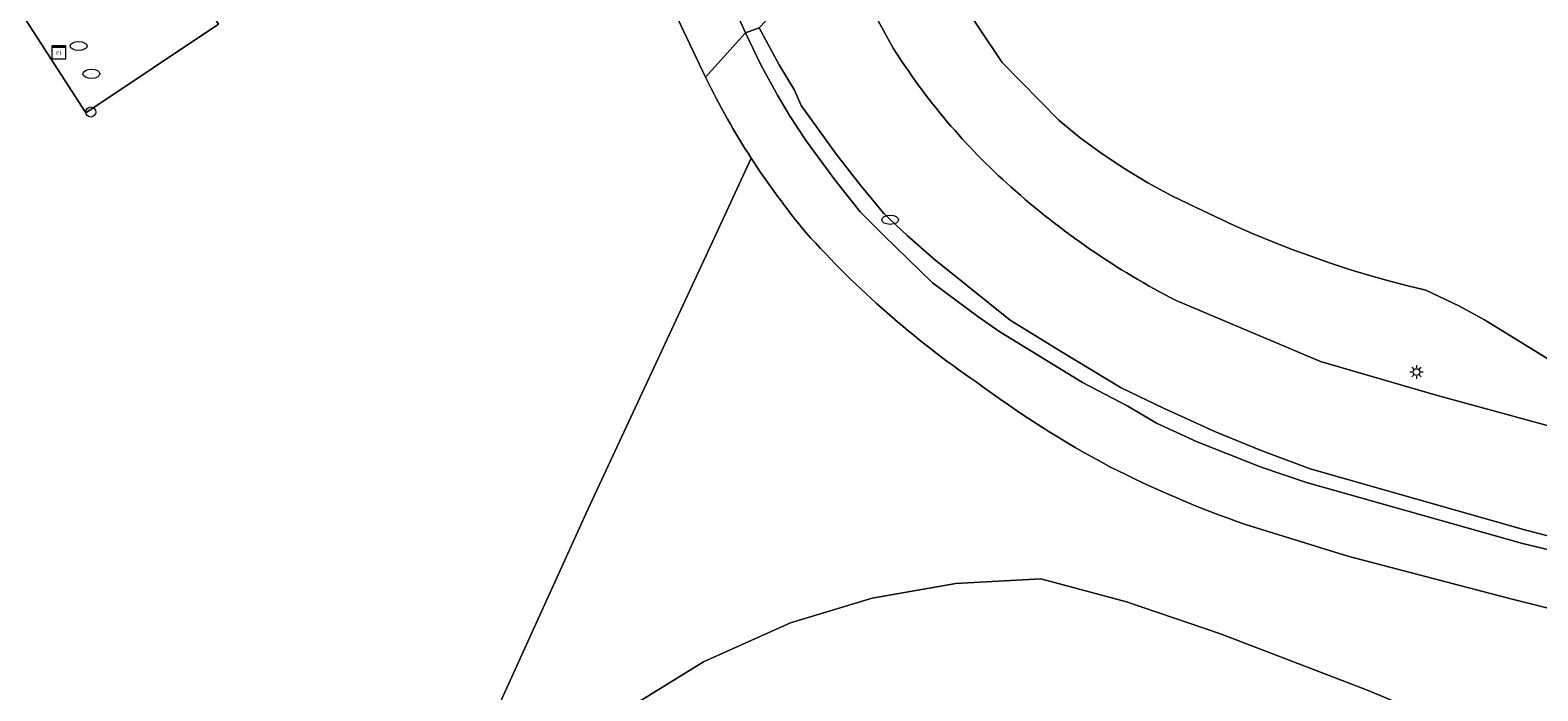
# Model space of a CAD drawing. Header units: metres. Extents: x 125349 to 128236, y 501602 to 503797.
# Tile 140 of 256: x 126765 to 126810, y 501812 to 501831. Entities that reach past the tile are written whole.
import ezdxf
from ezdxf.enums import TextEntityAlignment as Align

# ---------------------------------------------------------------- set-up
doc = ezdxf.new("R2010")
doc.units = ezdxf.units.M
doc.layers.get('0').update_dxf_attribs({"linetype": 'CONTINUOUS'})
for name, color, linetype, lineweight in [('B-WE-GR-BEPLANTING_CULTUUR_BOSPLANTSOEN-GV', 90, 'CONTINUOUS', 18), ('B-WE-GR-BEPLANTING_CULTUUR_HEESTERS-GV', 90, 'CONTINUOUS', 18), ('B-WE-IE-MEUBILAIR-S', 7, 'CONTINUOUS', 18), ('B-WE-OG-TERREIN_BEGROEID-GV', 7, 'CONTINUOUS', 18), ('B-WE-VH-GESLOTENVERHARDING-GV', 10, 'CONTINUOUS', 18), ('B-WE-VH-GESLOTENVERHARDING_ASFALT-GV', 10, 'CONTINUOUS', 18), ('B-WE-VH-OPENVERHARDING_BETONSTRAATSTEEN-GV', 90, 'CONTINUOUS', 18), ('B-WE-VH-OPENVERHARDING_STRAATBAKSTEEN-GV', 90, 'CONTINUOUS', 18)]:
    doc.layers.add(name, color=color, linetype=linetype, lineweight=lineweight)
doc.styles.add('NLCS-ISO', font='NLCS-ISO.ttf')

# ---------------------------------------------------------------- blocks, each defined once
blk = doc.blocks.new('SIE-MEUBILAIR_KAST_RIOOL-SO')
for points in [[(-1, 1), (1, 1), (1, 0.84), (-1, 0.84)], [(-1, 0.76), (1, 0.76), (1, -1), (-1, -1)]]:
    blk.add_lwpolyline(points, close=True)
at = {"style": 'NLCS-ISO'}
blk.add_text('ri', height=0.75, dxfattribs=at).set_placement((0, 0), align=Align.MIDDLE_CENTER)
blk = doc.blocks.new('SIE-MEUBILAIR_PAAL_AFSLUITPAAL-SO')
blk.add_circle((0, 0), 0.75)
blk = doc.blocks.new('SIE-MEUBILAIR_PAAL_LICHTMAST-SO')
for points in [[(-0.62, 0), (-1, 0)], [(-0.71, 0.71), (-0.44, 0.44)], [(0, 1), (0, 0.62)], [(0.44, 0.44), (0.71, 0.71)], [(1, 0), (0.62, 0)], [(-0.71, -0.71), (-0.44, -0.44)], [(0, -0.62), (0, -1)], [(0.44, -0.44), (0.71, -0.71)]]:
    blk.add_lwpolyline(points)
blk.add_circle((0, 0), 0.5)
blk = doc.blocks.new('SIE-MEUBILAIR_PUT_RIOOLPUT-SO')
blk.add_ellipse((0, 0), major_axis=(1.25, 0), ratio=0.54)
blk = doc.blocks.new('SIE-MEUBILAIR_PUT-SO')
blk.add_ellipse((0, 0), major_axis=(1.25, 0), ratio=0.54)
blk = doc.blocks.new('SIE-MEUBILAIR_PUT_KOLK-SO')
blk.add_ellipse((0, 0), major_axis=(1.25, 0), ratio=0.54)

msp = doc.modelspace()

# ---------------------------------------------------------------- linework, layer by layer
at = {"layer": 'B-WE-GR-BEPLANTING_CULTUUR_BOSPLANTSOEN-GV', "flags": 128}
for points in [[(126786.417, 501827.683), (126785.264, 501825.206), (126781.572, 501817.273), (126776.318, 501805.73)], [(126808.948, 501814.627), (126804.115, 501815.895), (126801.079, 501816.835)], [(126782.596, 501811.28), (126785.003, 501812.765), (126787.584, 501813.919), (126790, 501814.645), (126792.484, 501815.083), (126795.002, 501815.227), (126797.545, 501814.537), (126800.332, 501813.597), (126804.66, 501811.936), (126809.283, 501810.02)], [(126832.368, 501801.791), (126831.37, 501805.53), (126830.48, 501807.9), (126827.379, 501811.129), (126821.812, 501811.895), (126814.928, 501813.142), (126808.948, 501814.627)]]:
    msp.add_lwpolyline(points, dxfattribs=at)
at = {"layer": 'B-WE-GR-BEPLANTING_CULTUUR_BOSPLANTSOEN-GV'}
for points in [[(126788.048, 501825.472, -0.030211), (126786.417, 501827.683)], [(126793.088, 501821.056, -0.060282), (126788.048, 501825.472)], [(126797.052, 501818.544, -0.037948), (126793.088, 501821.056)], [(126801.079, 501816.835, -0.035538), (126797.052, 501818.544)]]:
    msp.add_lwpolyline(points, format="xyb", dxfattribs=at)
at = {"layer": 'B-WE-GR-BEPLANTING_CULTUUR_HEESTERS-GV', "flags": 128}
msp.add_lwpolyline([(126809.283, 501810.02), (126804.66, 501811.936), (126800.332, 501813.597), (126797.545, 501814.537), (126795.002, 501815.227), (126792.484, 501815.083), (126790, 501814.645), (126787.584, 501813.919), (126785.003, 501812.765), (126782.596, 501811.28)], dxfattribs=at)
at = {"layer": 'B-WE-OG-TERREIN_BEGROEID-GV', "flags": 128}
for points in [[(126785.063, 501830.08), (126783.665, 501833.03), (126782.749, 501835.937), (126782.36, 501838.827), (126782.026, 501841.763), (126782.529, 501845.445), (126783.372, 501848.56), (126784.843, 501851.358), (126786.504, 501853.824), (126788.801, 501856.298), (126791.526, 501858.62), (126775.724, 501848.581), (126773.698, 501847.294), (126772.35, 501846.438), (126764.309, 501841.457), (126766.869, 501837.479), (126769.975, 501839.452), (126772.503, 501835.509), (126769.43, 501833.499), (126770.618, 501831.653), (126766.685, 501829.028), (126764.518, 501832.384), (126765.749, 501833.239), (126761.449, 501839.939)], [(126789.009, 501834.022), (126789.079, 501833.881), (126789.835, 501832.398), (126790.629, 501830.942)], [(126792.51, 501832.53), (126793.861, 501830.521), (126795.551, 501828.797), (126796.176, 501828.29), (126796.823, 501827.813), (126797.493, 501827.367), (126798.182, 501826.953), (126798.891, 501826.572), (126799.616, 501826.224), (126800.175, 501825.953), (126800.739, 501825.693), (126801.308, 501825.444), (126801.882, 501825.207), (126802.461, 501824.982), (126803.044, 501824.768), (126803.599, 501824.573), (126804.158, 501824.39), (126804.72, 501824.218), (126805.286, 501824.057), (126805.854, 501823.908), (126806.426, 501823.771), (126807.421, 501823.302), (126808.165, 501822.891), (126810.247, 501821.611)], [(126810.247, 501821.611), (126808.165, 501822.891), (126807.421, 501823.302), (126806.426, 501823.771), (126805.854, 501823.908), (126805.286, 501824.057), (126804.72, 501824.218), (126804.158, 501824.39), (126803.599, 501824.573), (126803.044, 501824.768), (126802.461, 501824.982), (126801.882, 501825.207), (126801.308, 501825.444), (126800.739, 501825.693), (126800.175, 501825.953), (126799.616, 501826.224), (126798.891, 501826.572), (126798.182, 501826.953), (126797.493, 501827.367), (126796.823, 501827.813), (126796.176, 501828.29), (126795.551, 501828.797), (126793.861, 501830.521), (126792.51, 501832.53)], [(126773.184, 501800.128), (126773.239, 501800.267), (126776.318, 501805.73), (126781.572, 501817.273), (126785.264, 501825.206), (126786.417, 501827.683)], [(126799.023, 501823.463), (126803.297, 501821.659), (126806.733, 501820.66), (126811.366, 501819.395), (126816.45, 501818.223), (126821.538, 501817.301), (126827.976, 501816.36), (126834.268, 501815.722), (126839.316, 501815.501), (126843.467, 501815.543), (126851.428, 501816.231), (126856.838, 501816.856), (126868.864, 501818.532)]]:
    msp.add_lwpolyline(points, dxfattribs=at)
at = {"layer": 'B-WE-OG-TERREIN_BEGROEID-GV'}
for points in [[(126790.629, 501830.942, 0.070379), (126794.12, 501826.832)], [(126786.417, 501827.683, -0.030096), (126785.063, 501830.08)], [(126794.12, 501826.832, 0.063832), (126799.023, 501823.463)]]:
    msp.add_lwpolyline(points, format="xyb", dxfattribs=at)
at = {"layer": 'B-WE-VH-GESLOTENVERHARDING-GV', "flags": 128}
for points in [[(126790.629, 501830.942), (126789.835, 501832.398), (126789.079, 501833.881), (126789.009, 501834.022), (126786.651, 501831.549), (126787.25, 501830.448), (126787.699, 501829.698), (126787.899, 501829.247), (126788.947, 501827.796), (126789.646, 501826.895), (126790.345, 501826.044), (126791.045, 501825.393), (126791.844, 501824.692), (126792.843, 501823.89), (126794.092, 501822.888), (126795.642, 501821.936), (126797.391, 501820.884), (126798.64, 501820.282), (126800.19, 501819.58), (126801.539, 501819.028), (126802.989, 501818.476), (126809.388, 501816.668), (126813.887, 501815.512)], [(126786.251, 501831.4), (126785.063, 501830.08)], [(126813.737, 501815.212), (126809.287, 501816.268), (126802.888, 501818.076), (126801.539, 501818.528), (126799.639, 501819.281), (126798.44, 501819.832), (126797.59, 501820.334), (126796.241, 501821.035), (126794.941, 501821.837), (126793.792, 501822.539), (126793.142, 501822.99), (126791.793, 501823.992), (126790.345, 501825.394), (126789.645, 501826.095), (126788.896, 501827.046), (126788.048, 501828.197), (126787.548, 501828.948), (126787.199, 501829.548), (126786.7, 501830.449), (126786.251, 501831.4)], [(126868.864, 501818.532), (126856.838, 501816.856), (126851.428, 501816.231), (126843.467, 501815.543), (126839.316, 501815.501), (126834.268, 501815.722), (126827.976, 501816.36), (126821.538, 501817.301), (126816.45, 501818.223), (126811.366, 501819.395), (126806.733, 501820.66), (126803.297, 501821.659), (126799.023, 501823.463)], [(126801.079, 501816.835), (126804.115, 501815.895), (126808.948, 501814.627), (126814.928, 501813.142), (126821.812, 501811.895), (126827.379, 501811.129), (126829.498, 501810.837), (126835.093, 501810.408), (126841.342, 501810.27), (126844.942, 501810.22), (126846.879, 501810.338), (126848.946, 501810.464), (126851.5, 501810.728), (126857.614, 501811.546)]]:
    msp.add_lwpolyline(points, dxfattribs=at)
at = {"layer": 'B-WE-VH-GESLOTENVERHARDING-GV'}
for points in [[(126794.12, 501826.832, -0.070379), (126790.629, 501830.942)], [(126785.063, 501830.08, 0.030096), (126786.417, 501827.683)], [(126786.417, 501827.683, 0.030211), (126788.048, 501825.472)], [(126799.023, 501823.463, -0.063832), (126794.12, 501826.832)], [(126788.048, 501825.472, 0.060282), (126793.088, 501821.056)], [(126793.088, 501821.056, 0.037948), (126797.052, 501818.544)], [(126797.052, 501818.544, 0.035538), (126801.079, 501816.835)]]:
    msp.add_lwpolyline(points, format="xyb", dxfattribs=at)
at = {"layer": 'B-WE-VH-GESLOTENVERHARDING_ASFALT-GV', "flags": 128}
msp.add_lwpolyline([(126783.665, 501833.03), (126785.063, 501830.08), (126786.251, 501831.4), (126785.752, 501832.501)], dxfattribs=at)
at = {"layer": 'B-WE-VH-OPENVERHARDING_BETONSTRAATSTEEN-GV', "flags": 128}
for points in [[(126785.752, 501832.501), (126786.251, 501831.4), (126786.651, 501831.549)], [(126813.887, 501815.512), (126809.388, 501816.668), (126802.989, 501818.476), (126801.539, 501819.028), (126800.19, 501819.58), (126798.64, 501820.282), (126797.391, 501820.884), (126795.642, 501821.936), (126794.092, 501822.888), (126792.843, 501823.89), (126791.844, 501824.692), (126791.045, 501825.393), (126790.345, 501826.044), (126789.646, 501826.895), (126788.947, 501827.796), (126787.899, 501829.247), (126787.699, 501829.698), (126787.25, 501830.448), (126786.651, 501831.549), (126786.251, 501831.4), (126786.7, 501830.449), (126787.199, 501829.548), (126787.548, 501828.948), (126788.048, 501828.197), (126788.896, 501827.046), (126789.645, 501826.095), (126790.345, 501825.394), (126791.793, 501823.992), (126793.142, 501822.99), (126793.792, 501822.539), (126794.941, 501821.837), (126796.241, 501821.035), (126797.59, 501820.334), (126798.44, 501819.832), (126799.639, 501819.281), (126801.539, 501818.528), (126802.888, 501818.076), (126809.287, 501816.268), (126813.737, 501815.212)]]:
    msp.add_lwpolyline(points, dxfattribs=at)
at = {"layer": 'B-WE-VH-OPENVERHARDING_STRAATBAKSTEEN-GV', "flags": 128}
msp.add_lwpolyline([(126766.869, 501837.479), (126764.309, 501841.457), (126761.449, 501839.939), (126765.749, 501833.239), (126764.518, 501832.384), (126766.685, 501829.028), (126770.618, 501831.653), (126769.43, 501833.499)], close=True, dxfattribs=at)

# ---------------------------------------------------------------- block references
at = {"layer": 'B-WE-IE-MEUBILAIR-S', "xscale": 0.2, "yscale": 0.2, "zscale": 0.2}
for name, p in [('SIE-MEUBILAIR_PUT_RIOOLPUT-SO', (126766.47, 501831.005)), ('SIE-MEUBILAIR_KAST_RIOOL-SO', (126765.88, 501830.818)), ('SIE-MEUBILAIR_PUT-SO', (126766.848, 501830.182)), ('SIE-MEUBILAIR_PAAL_AFSLUITPAAL-SO', (126766.829, 501829.051)), ('SIE-MEUBILAIR_PUT_KOLK-SO', (126790.537, 501825.858)), ('SIE-MEUBILAIR_PAAL_LICHTMAST-SO', (126806.146, 501821.347))]:
    msp.add_blockref(name, p, dxfattribs=at)

doc.saveas('drawing.dxf')
